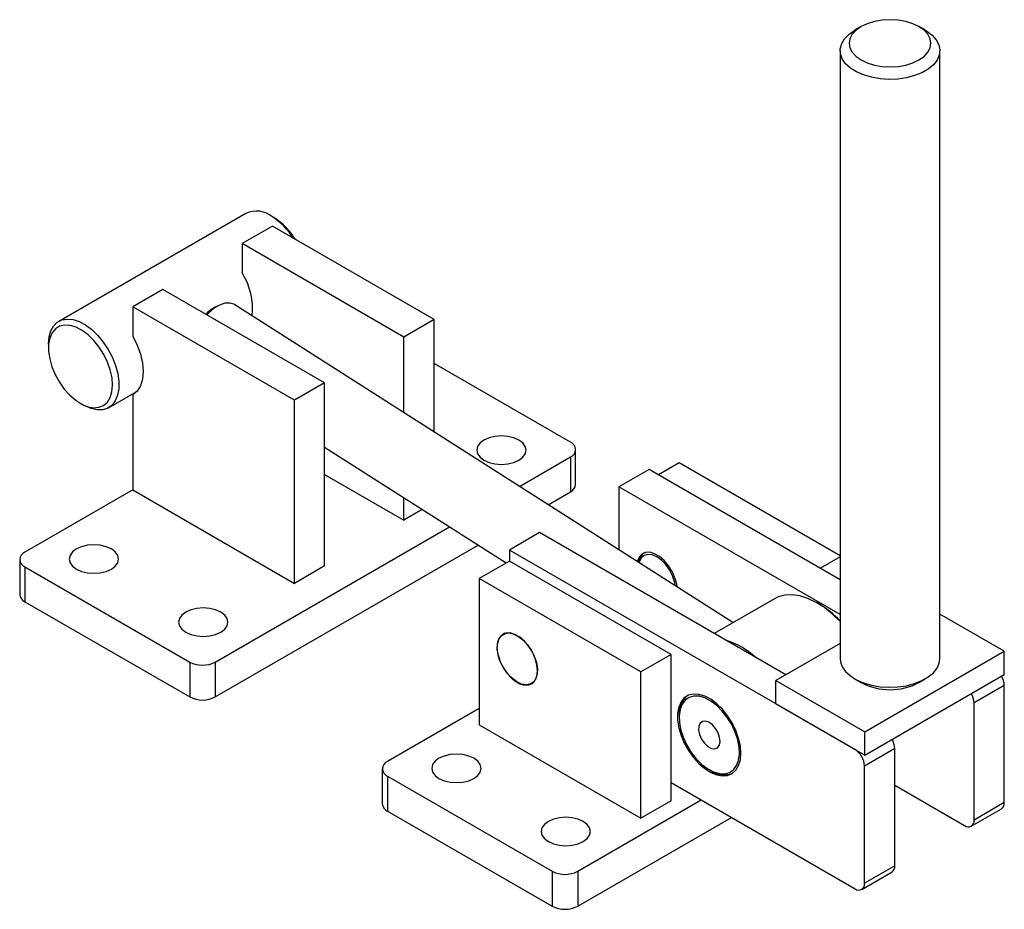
# Model space of a CAD drawing. Extents: x 26 to 614, y 7 to 469.
# Tile 2 of 2: x 395 to 614, y 198 to 396. Entities that reach past the tile are written whole.
import ezdxf

# ---------------------------------------------------------------- set-up
doc = ezdxf.new("R2010")
doc.units = 0
doc.header["$LTSCALE"] = 1.5
doc.layers.get('0').update_dxf_attribs({"linetype": 'CONTINUOUS'})

msp = doc.modelspace()

# ---------------------------------------------------------------- linework, layer by layer
at = {"color": 7, "linetype": 'CONTINUOUS'}
for p, q in [((582.151, 394.5476), (580.7366, 393.7308)), ((596.4546, 393.7308), (595.0401, 394.5476)), ((577.4831, 389.1954), (577.4831, 253.6496)), ((599.7081, 253.6496), (599.7081, 389.1954)), ((444.9423, 352.9126), (403.223, 328.8285)), ((451.2064, 351.9534), (450.4994, 352.3617)), ((450.8557, 350.0442), (444.1205, 346.1561)), ((486.9181, 329.2258), (450.8557, 350.0442)), ((480.1829, 325.3377), (444.1205, 346.1561)), ((444.1205, 346.1561), (444.1205, 339.6238)), ((426.4428, 335.951), (419.7076, 332.0628)), ((462.5052, 315.1326), (426.4428, 335.951)), ((419.7076, 332.0628), (419.7076, 325.5305)), ((455.77, 311.2444), (419.7076, 332.0628)), ((439.0522, 332.4344), (438.2385, 332.0543)), ((553.557, 261.6607), (442.4949, 332.5326)), ((486.9181, 329.2258), (480.1829, 325.3377)), ((486.9181, 304.1849), (486.9181, 329.2258)), ((480.1829, 308.4828), (480.1829, 325.3377)), ((400.9211, 323.7407), (400.9211, 322.9243)), ((517.306, 301.8593), (486.9181, 319.4019)), ((462.5052, 315.1326), (455.77, 311.2444)), ((462.5052, 274.3055), (462.5052, 315.1326)), ((414.3346, 309.5806), (420.6453, 313.2237)), ((419.7076, 312.4659), (419.7076, 291.2358)), ((408.0706, 310.5398), (408.7776, 310.1315)), ((455.77, 270.4174), (455.77, 311.2444)), ((462.5052, 300.7833), (502.9719, 274.9604)), ((518.4776, 292.4489), (518.4776, 300.2265)), ((505.9517, 292.039), (517.306, 298.5937)), ((517.306, 298.5937), (517.306, 290.8161)), ((541.6083, 297.2647), (536.9948, 294.6014)), ((577.4831, 276.5547), (541.6083, 297.2647)), ((462.5052, 294.7157), (480.1829, 284.5106)), ((534.8731, 295.8262), (528.1379, 291.9381)), ((577.4831, 271.228), (534.8731, 295.8262)), ((419.7076, 291.2358), (395.6837, 277.3671)), ((419.7076, 291.2358), (455.77, 270.4174)), ((512.3508, 287.9555), (517.306, 290.8161)), ((577.4831, 263.4517), (528.1379, 291.9381)), ((528.1379, 291.9381), (528.1379, 277.8813)), ((480.1829, 284.5106), (480.1829, 289.5027)), ((484.2902, 286.8817), (480.1829, 284.5106)), ((438.1101, 252.8748), (490.3356, 283.024)), ((510.4603, 281.733), (503.7251, 277.8448)), ((565.3664, 250.0363), (510.4603, 281.733)), ((438.1101, 245.0973), (496.7346, 278.9405)), ((580.7997, 233.3506), (503.7251, 277.8448)), ((503.7251, 277.8448), (503.7251, 275.3952)), ((533.8477, 277.2552), (533.8197, 277.239)), ((394.5121, 275.7343), (394.5121, 267.9567)), ((503.7251, 275.3952), (496.9899, 271.507)), ((539.7875, 254.5768), (503.7251, 275.3952)), ((577.4831, 276.338), (573.0572, 273.783)), ((395.6837, 274.1014), (432.4532, 252.8748)), ((395.6837, 274.1014), (395.6837, 266.3239)), ((462.5052, 274.3055), (455.77, 270.4174)), ((496.9899, 271.507), (496.9899, 238.8454)), ((533.0523, 250.6886), (496.9899, 271.507)), ((395.6837, 266.3239), (432.4532, 245.0973)), ((562.8079, 267.0011), (549.3937, 259.2572)), ((572.6878, 265.8525), (572.3343, 266.0567)), ((614.0514, 255.2822), (599.7081, 263.5624)), ((502.6997, 259.2738), (502.3181, 259.0536)), ((577.4831, 257.0311), (563.1397, 248.7509)), ((582.9387, 237.3212), (614.0514, 255.2822)), ((614.0514, 250.0971), (614.0514, 255.2822)), ((432.4532, 252.8748), (432.4532, 245.0973)), ((438.1101, 252.8748), (438.1101, 245.0973)), ((539.7875, 254.5768), (533.0523, 250.6886)), ((539.7875, 221.9151), (539.7875, 254.5768)), ((533.0523, 218.027), (533.0523, 250.6886)), ((508.6676, 248.0547), (509.0491, 248.275)), ((563.1397, 243.5659), (563.1397, 248.7509)), ((563.1397, 248.7509), (582.9387, 237.3212)), ((580.7366, 249.1142), (582.151, 248.2974)), ((582.9387, 232.1362), (614.0514, 250.0971)), ((595.0401, 248.2974), (596.4546, 249.1142)), ((614.0691, 247.6577), (607.3339, 243.7696)), ((614.0691, 221.5284), (614.0691, 247.6577)), ((607.3339, 217.6403), (607.3339, 243.7696)), ((496.9899, 242.5192), (476.5191, 230.7017)), ((563.1397, 243.5659), (582.9387, 232.1362)), ((541.573, 240.91), (541.573, 240.5018)), ((496.9899, 238.8454), (533.0523, 218.027)), ((582.9387, 232.1362), (582.9387, 237.3212)), ((589.6562, 233.5645), (582.921, 229.6763)), ((589.6562, 207.4352), (589.6562, 233.5645)), ((475.3476, 229.0689), (475.3476, 221.2914)), ((548.2894, 228.8674), (548.6429, 228.6632)), ((582.921, 203.547), (582.921, 229.6763)), ((476.5191, 227.4361), (513.2887, 206.2095)), ((476.5191, 227.4361), (476.5191, 219.6586)), ((539.7875, 225.9979), (580.7997, 202.322)), ((589.6562, 225.3957), (605.2126, 216.4153)), ((518.9455, 206.2095), (546.5056, 222.1196)), ((539.7875, 221.9151), (533.0523, 218.027)), ((476.5191, 219.6586), (513.2887, 198.4319)), ((606.7125, 216.2667), (613.4476, 220.1549)), ((614.0691, 221.5284), (607.3339, 217.6403)), ((518.9455, 198.4319), (553.2419, 218.2308)), ((589.6562, 207.4352), (582.921, 203.547)), ((513.2887, 206.2095), (513.2887, 198.4319)), ((518.9455, 206.2095), (518.9455, 198.4319)), ((582.2996, 202.1735), (589.0348, 206.0616))]:
    msp.add_line(p, q, dxfattribs=at)
at = {"color": 8, "linetype": 'CONTINUOUS'}
msp.add_line((580.8174, 233.3608), (580.7997, 233.3506), dxfattribs=at)
at = {"color": 7, "linetype": 'CONTINUOUS', "flags": 128}
for points in [[(582.1521, 394.5482), (581.0188, 393.7511), (580.1767, 392.8416), (579.6582, 391.8548), (579.4831, 390.8285), (579.6582, 389.8022), (580.1767, 388.8154), (581.0188, 387.9059), (582.1521, 387.1087), (583.5329, 386.4545), (585.1084, 385.9684), (586.8178, 385.669), (588.5956, 385.5679), (590.3733, 385.669), (592.0828, 385.9684), (593.6582, 386.4545), (595.0391, 387.1087), (596.1723, 387.9059), (597.0144, 388.8154), (597.533, 389.8022), (597.7081, 390.8285), (597.533, 391.8548), (597.0144, 392.8416), (596.1723, 393.7511), (595.0391, 394.5482), (593.6582, 395.2025), (592.0828, 395.6886), (590.3733, 395.9879), (588.5956, 396.089), (586.8178, 395.9879), (585.1084, 395.6886), (583.5329, 395.2025), (582.1521, 394.5482)], [(596.4546, 393.7308), (596.7979, 393.5235), (598.0048, 392.6084), (598.9092, 391.5837), (599.4822, 390.4822), (599.7053, 389.3393), (599.5713, 388.1919), (599.0845, 387.0766), (598.2606, 386.0295), (597.126, 385.0841), (595.7173, 384.2709), (594.0797, 383.6159), (592.2658, 383.1403), (590.3339, 382.8593), (588.3462, 382.7819), (586.3665, 382.9107), (584.4585, 383.2414), (582.6834, 383.7636), (581.0983, 384.4603), (579.7542, 385.3092), (578.6943, 386.283), (577.9526, 387.3504), (577.5529, 388.4771), (577.5082, 389.6269), (577.8199, 390.7629), (578.4779, 391.8484), (579.4611, 392.8487), (580.7378, 393.7316), (580.7378, 393.7316)], [(442.4949, 332.5326), (442.2978, 332.6456), (441.3629, 332.9146), (440.2798, 332.8504), (439.099, 332.456), (437.8757, 331.7499), (436.6673, 330.765), (436.21, 330.3125)], [(400.9211, 323.7407), (400.9214, 323.811), (401.0585, 325.3508), (401.4438, 326.6931), (402.0649, 327.7947), (402.9017, 328.6202), (403.9274, 329.1431), (405.1091, 329.3465), (406.4087, 329.224), (407.7845, 328.7795), (409.1923, 328.0272)], [(408.448, 326.825), (407.0898, 327.5423), (405.7671, 327.9435), (404.5277, 328.014), (403.4164, 327.7515), (402.4733, 327.1652), (401.7326, 326.2765), (401.221, 325.1175), (400.957, 323.7299), (400.9502, 322.1641), (401.2007, 320.4765), (401.6996, 318.7283), (402.4288, 316.9825), (403.3619, 315.3022), (404.4653, 313.7482), (405.699, 312.3767), (407.0184, 311.2372), (408.376, 310.3709), (409.7225, 309.8092), (411.0094, 309.5722), (412.1901, 309.6687), (413.222, 310.095), (414.0677, 310.8358), (414.6967, 311.8644), (415.0862, 313.1435), (415.2223, 314.6269), (415.0999, 316.261), (414.7234, 317.9867), (414.1066, 319.7417), (413.2717, 321.4625), (412.2488, 323.087), (411.0749, 324.5564), (409.7926, 325.8176), (408.448, 326.825)], [(409.1923, 328.0272), (410.5867, 326.9913), (411.9231, 325.7051), (413.1584, 324.2101), (414.2529, 322.5541), (415.1715, 320.7905), (415.8846, 318.9759), (416.3694, 317.1687), (416.6102, 315.4269), (416.5992, 313.8065), (416.337, 312.3596), (415.8317, 311.1327), (415.0998, 310.1653), (414.1648, 309.4884), (413.0566, 309.1238), (411.811, 309.0831), (410.4679, 309.3678), (409.0705, 309.9687), (408.7776, 310.1315)], [(419.7076, 325.5305), (420.7041, 323.5561), (421.4447, 321.5316), (421.9008, 319.5349), (422.0548, 317.6432), (421.9008, 315.9293), (421.4447, 314.4592), (420.7041, 313.2897), (419.7076, 312.4659)], [(498.0374, 302.3696), (497.1633, 301.712), (496.6139, 300.9462), (496.4264, 300.1244), (496.6139, 299.3027), (497.1633, 298.5369), (498.0374, 297.8793), (499.1764, 297.3747), (500.5029, 297.0576), (501.9264, 296.9494), (503.3499, 297.0576), (504.6764, 297.3747), (505.8155, 297.8793), (506.6896, 298.5369), (507.239, 299.3027), (507.4264, 300.1244), (507.239, 300.9462), (506.6896, 301.712), (505.8155, 302.3696), (504.6764, 302.8742), (503.3499, 303.1913), (501.9264, 303.2995), (500.5029, 303.1913), (499.1764, 302.8742), (498.0374, 302.3696)], [(407.1741, 278.0814), (406.3001, 277.4238), (405.7506, 276.6581), (405.5632, 275.8363), (405.7506, 275.0145), (406.3001, 274.2488), (407.1741, 273.5912), (408.3132, 273.0866), (409.6397, 272.7694), (411.0632, 272.6612), (412.4867, 272.7694), (413.8132, 273.0866), (414.9523, 273.5912), (415.8264, 274.2488), (416.3758, 275.0145), (416.5632, 275.8363), (416.3758, 276.6581), (415.8264, 277.4238), (414.9523, 278.0814), (413.8132, 278.586), (412.4867, 278.9032), (411.0632, 279.0114), (409.6397, 278.9032), (408.3132, 278.586), (407.1741, 278.0814)], [(541.1116, 269.6025), (541.0172, 270.2394), (540.6303, 271.6406), (540.0106, 273.0352), (539.194, 274.3421), (538.228, 275.4852), (537.1687, 276.3982), (536.0777, 277.028), (535.0185, 277.338), (534.0524, 277.3102), (533.2358, 276.9462), (532.6161, 276.2672), (532.2292, 275.3126), (532.2205, 275.2761)], [(540.7365, 269.8418), (540.5648, 270.7822), (540.1159, 272.1207), (539.4487, 273.4224), (538.6051, 274.6056), (537.638, 275.5958), (536.6083, 276.331), (535.5806, 276.7648), (534.6196, 276.8701), (533.7855, 276.6401), (533.1309, 276.0895), (532.6968, 275.2526), (532.629, 275.0154)], [(577.4831, 261.9022), (575.7629, 263.5644), (573.9572, 265.0062), (572.1212, 266.1778), (570.2892, 267.0573), (568.4952, 267.6285), (566.7727, 267.8807), (565.1538, 267.8092), (563.6686, 267.4153), (562.8079, 267.0011)], [(431.5693, 263.9984), (430.6953, 263.3408), (430.1458, 262.575), (429.9584, 261.7533), (430.1458, 260.9315), (430.6953, 260.1657), (431.5693, 259.5081), (432.7084, 259.0036), (434.0349, 258.6864), (435.4584, 258.5782), (436.8819, 258.6864), (438.2084, 259.0036), (439.3475, 259.5081), (440.2215, 260.1657), (440.771, 260.9315), (440.9584, 261.7533), (440.771, 262.575), (440.2215, 263.3408), (439.3475, 263.9984), (438.2084, 264.503), (436.8819, 264.8202), (435.4584, 264.9284), (434.0349, 264.8202), (432.7084, 264.503), (431.5693, 263.9984)], [(510.0006, 250.9314), (509.8691, 252.258), (509.4823, 253.6593), (508.8625, 255.0538), (508.0459, 256.3607), (507.0799, 257.5038), (506.0206, 258.4168), (504.9297, 259.0466), (503.8704, 259.3566), (502.9044, 259.3288), (502.0878, 258.9648), (501.468, 258.2858), (501.0812, 257.3312), (500.9497, 256.1564), (501.0812, 254.8299), (501.468, 253.4286), (502.0878, 252.034), (502.9044, 250.7272), (503.8704, 249.5841), (504.9297, 248.6711), (506.0206, 248.0413), (507.0799, 247.7313), (508.0459, 247.7591), (508.8625, 248.1231), (509.4823, 248.8021), (509.8691, 249.7567), (510.0006, 250.9314)], [(501.8712, 258.7099), (502.6117, 259.1942), (503.5196, 259.3508), (504.5421, 259.1705), (505.6199, 258.6637), (506.6904, 257.86), (507.6912, 256.8061), (508.5643, 255.5632), (509.2589, 254.2035), (509.7346, 252.8061), (509.9638, 251.4522), (509.9331, 250.2204), (509.6444, 249.1823), (509.1145, 248.3984), (508.374, 247.914), (507.4661, 247.7575), (506.4436, 247.9378), (505.3657, 248.4446), (504.2953, 249.2483), (503.2945, 250.3022), (502.4214, 251.5451), (501.7268, 252.9048), (501.2511, 254.3022), (501.0219, 255.6561), (501.0526, 256.8879), (501.3413, 257.9259), (501.8712, 258.7099)], [(577.4831, 253.6496), (577.5529, 252.9314), (577.9526, 251.8046), (578.6943, 250.7372), (579.7542, 249.7634), (581.0983, 248.9145), (582.6834, 248.2178), (584.4585, 247.6957), (586.3665, 247.3649), (588.3462, 247.2361), (590.3339, 247.3135), (592.2658, 247.5945), (594.0797, 248.0701), (595.7173, 248.7251), (597.126, 249.5383), (598.2606, 250.4837), (599.0845, 251.5308), (599.5713, 252.6461), (599.7081, 253.6496)], [(555.3439, 232.5316), (555.2161, 234.1507), (554.8374, 235.8588), (554.2214, 237.5942), (553.3904, 239.2941), (552.3744, 240.8972), (551.2102, 242.3455), (549.9399, 243.5865), (548.6093, 244.5756), (547.2665, 245.2769), (545.9601, 245.6651), (544.7373, 245.7261), (543.6422, 245.4578), (542.7146, 244.8699), (541.9878, 243.9835), (541.4882, 242.8308), (541.2338, 241.4534), (541.2338, 239.9011), (541.4882, 238.2299), (541.9878, 236.5003), (542.7146, 234.7749), (543.6422, 233.1158), (544.7373, 231.5832), (545.9601, 230.2325), (547.2665, 229.1123), (548.6093, 228.2633), (549.9399, 227.7161), (551.2102, 227.4904), (552.3744, 227.5945), (553.3904, 228.0246), (554.2214, 228.7651), (554.8374, 229.7893), (555.2161, 231.0601), (555.3439, 232.5316)], [(554.9987, 232.3432), (554.9387, 233.8969), (554.6233, 235.5554), (554.0645, 237.2549), (553.2838, 238.9302), (552.3112, 240.5169), (551.1841, 241.954), (549.9458, 243.1862), (548.6439, 244.1662), (547.3284, 244.8564), (546.0499, 245.2303), (544.8575, 245.2734), (543.797, 244.984), (542.9092, 244.3735), (542.2282, 243.4651), (541.7801, 242.2938), (541.5823, 240.9046), (541.6422, 239.3509), (541.9576, 237.6924), (542.5164, 235.9928), (543.2971, 234.3175), (544.2697, 232.7309), (545.3968, 231.2938), (546.6351, 230.0616), (547.937, 229.0815), (549.2525, 228.3913), (550.5311, 228.0175), (551.7235, 227.9744), (552.784, 228.2637), (553.6718, 228.8743), (554.3528, 229.7827), (554.8008, 230.954), (554.9987, 232.3432)], [(550.6913, 235.0918), (550.6023, 236.0513), (550.2628, 237.0729), (549.7095, 238.0458), (549.0025, 238.8646), (548.2183, 239.4405), (547.4419, 239.7113), (546.7575, 239.6475), (546.2392, 239.256), (545.9432, 238.5793), (545.9016, 237.6907), (546.1188, 236.6865), (546.5714, 235.6755), (547.2102, 234.7673), (547.9662, 234.0602), (548.7572, 233.631), (549.4977, 233.5261), (550.1074, 233.7569), (550.5202, 234.2984), (550.6913, 235.0918)], [(495.7878, 226.9259), (496.6619, 227.5834), (497.2113, 228.3492), (497.3987, 229.171), (497.2113, 229.9927), (496.6619, 230.7585), (495.7878, 231.4161), (494.6487, 231.9207), (493.3222, 232.2379), (491.8987, 232.3461), (490.4752, 232.2379), (489.1487, 231.9207), (488.0096, 231.4161), (487.1356, 230.7585), (486.5861, 229.9927), (486.3987, 229.171), (486.5861, 228.3492), (487.1356, 227.5834), (488.0096, 226.9259), (489.1487, 226.4213), (490.4752, 226.1041), (491.8987, 225.9959), (493.3222, 226.1041), (494.6487, 226.4213), (495.7878, 226.9259)], [(520.183, 212.8428), (521.057, 213.5004), (521.6065, 214.2662), (521.7939, 215.0879), (521.6065, 215.9097), (521.057, 216.6755), (520.183, 217.3331), (519.0439, 217.8376), (517.7174, 218.1548), (516.2939, 218.263), (514.8704, 218.1548), (513.5439, 217.8376), (512.4048, 217.3331), (511.5308, 216.6755), (510.9813, 215.9097), (510.7939, 215.0879), (510.9813, 214.2662), (511.5308, 213.5004), (512.4048, 212.8428), (513.5439, 212.3382), (514.8704, 212.021), (516.2939, 211.9129), (517.7174, 212.021), (519.0439, 212.3382), (520.183, 212.8428)]]:
    msp.add_lwpolyline(points, dxfattribs=at)
at = {"color": 7, "linetype": 'CONTINUOUS'}
for centre, radius, start, end in [((447.2832, 347.7167), 5.6988, 50.454666, 114.252386), ((441.9178, 338.7604), 16.0976, 32.212756, 56.033825), ((443.6861, 339.8019), 14.2903, 30.642596, 58.247706), ((431.8133, 331.7545), 14.608, 353.449356, 32.595132), ((441.8755, 324.6208), 8.2756, 116.071478, 135.325688), ((516.6863, 300.2265), 1.7465, 290.783421, 69.216579), ((516.4758, 292.6486), 2.0118, 294.374658, 354.305201), ((396.3034, 275.7343), 1.7465, 110.783421, 249.216579), ((535.3408, 274.8966), 2.7929, 122.998054, 176.564214), ((396.5139, 268.1563), 2.0118, 185.694799, 245.625342), ((561.4578, 246.8265), 22.093, 43.50176, 59.449063), ((546.7123, 240.8294), 17.6933, 47.898213, 72.107163), ((435.2816, 258.3337), 6.1481, 242.609672, 297.390328), ((588.5956, 260.4079), 13.7185, 241.980552, 298.019448), ((609.6292, 247.4761), 4.4436, 2.342669, 30.758791), ((435.2816, 250.5561), 6.1481, 242.609672, 297.390328), ((546.5304, 241.4449), 4.9862, 127.975237, 186.157776), ((602.894, 243.5879), 4.4436, 2.342669, 30.758791), ((585.2164, 233.3828), 4.4436, 2.342669, 30.758791), ((578.3154, 229.4667), 4.6104, 2.605478, 57.394522), ((477.1388, 229.0689), 1.7465, 110.783421, 249.216579), ((551.6089, 232.8805), 5.1558, 234.880627, 290.975607), ((477.3494, 221.491), 2.0118, 185.694799, 245.625342), ((612.5991, 221.3662), 1.4789, 305.013333, 6.298848), ((606.0407, 217.4305), 1.3101, 230.796715, 9.214037), ((588.1862, 207.2729), 1.4789, 305.013333, 6.298848), ((516.1171, 211.6683), 6.1481, 242.609672, 297.390328), ((581.6278, 203.3372), 1.3101, 230.796715, 9.214037), ((516.1171, 203.8908), 6.1481, 242.609672, 297.390328)]:
    msp.add_arc(centre, radius, start, end, dxfattribs=at)

doc.saveas('drawing.dxf')
